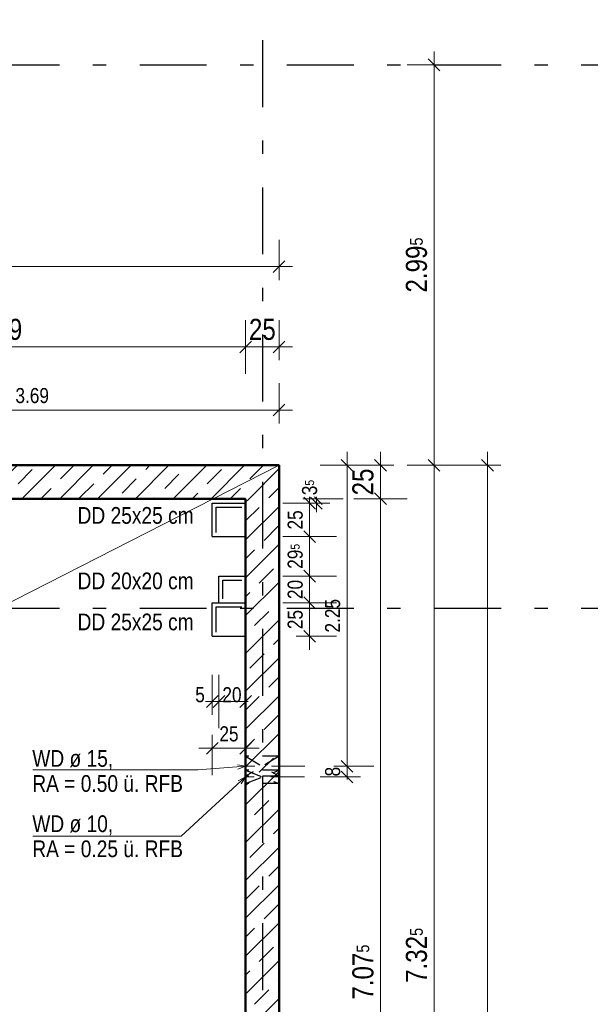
# Model space of a CAD drawing. Header units: millimetres. Extents: x 0 to 78.9, y -26.7 to 42.
# Tile 34 of 68: x 22 to 26.3, y 25.7 to 33.1. Entities that reach past the tile are written whole.
import ezdxf

# ---------------------------------------------------------------- set-up
doc = ezdxf.new("R2010")
doc.units = ezdxf.units.MM
for name, pattern in [('DASHDOT', [1, 0.5, -0.25, 0, -0.25]), ('DASHDOTX2', [2, 1, -0.5, 0, -0.5]), ('HIDDEN', [0.375, 0.25, -0.125])]:
    doc.linetypes.add(name, pattern=pattern)
for name, color, linetype, lineweight in [('Achsen', 7, 'Continuous', 20), ('Schraffuren', 7, 'Continuous', 20), ('Texte', 7, 'Continuous', 20)]:
    doc.layers.add(name, color=color, linetype=linetype, lineweight=lineweight)
doc.styles.add('Arial Narrow', font='ARIALN.TTF')
doc.dimstyles.new('Arch_Strakon_dimstyle', dxfattribs={"dimtxt": 11.25, "dimasz": 1, "dimexe": 1.25, "dimexo": 0.0625, "dimgap": 1, "dimtad": 0, "dimdec": 5, "dimzin": 12, "dimdsep": 46, "dimtxsty": 'Arial Narrow', "dimblk": 'Arrowhead_Tick', "dimsah": 1, "dimcen": 0, "dimse1": 1, "dimse2": 1, "dimclrd": 6, "dimclrt": 3, "dimazin": 0, "dimtfac": 1, "dimtdec": 4, "dimtmove": 0, "dimatfit": 3, "dimldrblk": 'NONE', "dimfxl": 1, "dimtvp": 1, "dimtolj": 1, "dimtzin": 0, "dimlwd": 13, "dimarcsym": 2})
pattern_1 = [(45, (0, 0), (-0.1414214, 0.1414214), [0.15, -0.1]), (45, (-0.07071, 0.07071), (-0.1414214, 0.1414214), [])]

# ---------------------------------------------------------------- blocks, each defined once
blk = doc.blocks.new('Arrowhead_Tick')
at = {"color": 0, "linetype": 'Continuous', "lineweight": -2}
for p, q in [((0, 20), (0, -10)), ((-1, 0), (0, 0)), ((10, 0), (0, 0))]:
    blk.add_line(p, q, dxfattribs=at)
at = {"color": 2, "linetype": 'Continuous', "lineweight": 35}
blk.add_line((4.42, 4.42), (-4.42, -4.42), dxfattribs=at)
blk = doc.blocks.new('*D97')
at = {"layer": 'Achsen', "color": 6, "linetype": 'Continuous', "lineweight": 13}
blk.add_line((20.0126, 30.65), (23.6822, 30.65), dxfattribs=at)
at = {"layer": 'Defpoints', "color": 0}
for p in [(23.6922, 30.65), (20.0026, 29.5157), (23.6922, 29.5157)]:
    blk.add_point(p, dxfattribs=at)
at = {"layer": 'Achsen', "color": 6, "lineweight": 13, "xscale": 0.01, "yscale": 0.01, "zscale": 0.01}
blk.add_blockref('Arrowhead_Tick', (23.6922, 30.65), dxfattribs=at)
at = {"layer": 'Achsen', "color": 6, "lineweight": 13, "xscale": 0.01, "yscale": 0.01, "zscale": 0.01, "rotation": 180}
blk.add_blockref('Arrowhead_Tick', (20.0026, 30.65), dxfattribs=at)
at = {"layer": 'Achsen', "color": 2, "lineweight": -2, "insert": (21.8474, 30.7804), "char_height": 0.1575, "attachment_point": 5, "style": 'Arial Narrow'}
blk.add_mtext('\\A1;3.69', dxfattribs=at)
blk = doc.blocks.new('_None')
blk = doc.blocks.new('*D98')
at = {"layer": 'Achsen', "color": 6, "linetype": 'Continuous', "lineweight": 13}
blk.add_line((23.7022, 30.65), (23.9322, 30.65), dxfattribs=at)
at = {"layer": 'Defpoints', "color": 0}
for p in [(23.9422, 30.65), (23.9422, 29.7656), (23.6922, 29.5157)]:
    blk.add_point(p, dxfattribs=at)
at = {"layer": 'Achsen', "color": 6, "lineweight": 13, "xscale": 0.01, "yscale": 0.01, "zscale": 0.01}
blk.add_blockref('Arrowhead_Tick', (23.9422, 30.65), dxfattribs=at)
at = {"layer": 'Achsen', "color": 6, "lineweight": 13, "xscale": 0.01, "yscale": 0.01, "zscale": 0.01, "rotation": 180}
blk.add_blockref('Arrowhead_Tick', (23.6922, 30.65), dxfattribs=at)
at = {"layer": 'Achsen', "color": 2, "lineweight": -2, "insert": (23.8172, 30.7804), "char_height": 0.1575, "attachment_point": 5, "style": 'Arial Narrow'}
blk.add_mtext('\\A1;25', dxfattribs=at)
blk = doc.blocks.new('*D222')
at = {"layer": 'Achsen', "color": 6, "linetype": 'Continuous', "lineweight": 13}
blk.add_line((24.7, 22.4484), (24.7, 29.5057), dxfattribs=at)
at = {"layer": 'Defpoints', "color": 0}
for p in [(23.6922, 29.5157), (24.7, 29.5157), (23.6922, 22.4384)]:
    blk.add_point(p, dxfattribs=at)
at = {"layer": 'Achsen', "color": 6, "lineweight": 13, "xscale": 0.01, "yscale": 0.01, "zscale": 0.01}
for p, rotation in [((24.7, 29.5157), 90), ((24.7, 22.4384), 270)]:
    blk.add_blockref('Arrowhead_Tick', p, dxfattribs=dict(at, rotation=rotation))
at = {"layer": 'Achsen', "color": 2, "lineweight": 35, "insert": (24.5696, 25.9771), "char_height": 0.1575, "attachment_point": 5, "rotation": 90, "style": 'Arial Narrow'}
blk.add_mtext('\\A1;7.07{\\A1;\\H.6x;\\S5;}', dxfattribs=at)
blk = doc.blocks.new('*D223')
at = {"layer": 'Achsen', "color": 6, "linetype": 'Continuous', "lineweight": 13}
blk.add_line((24.7, 29.5257), (24.7, 29.7556), dxfattribs=at)
at = {"layer": 'Defpoints', "color": 0}
for p in [(23.9422, 29.7656), (24.7, 29.7656), (23.6922, 29.5157)]:
    blk.add_point(p, dxfattribs=at)
at = {"layer": 'Achsen', "color": 6, "lineweight": 13, "xscale": 0.01, "yscale": 0.01, "zscale": 0.01}
for p, rotation in [((24.7, 29.7656), 90), ((24.7, 29.5157), 270)]:
    blk.add_blockref('Arrowhead_Tick', p, dxfattribs=dict(at, rotation=rotation))
at = {"layer": 'Achsen', "color": 2, "lineweight": 35, "insert": (24.5696, 29.6407), "char_height": 0.1575, "attachment_point": 5, "rotation": 90, "style": 'Arial Narrow'}
blk.add_mtext('\\A1;25', dxfattribs=at)
blk = doc.blocks.new('*D235')
at = {"layer": 'Achsen', "color": 6, "linetype": 'Continuous', "lineweight": 13}
blk.add_line((7.5222, 31.25), (23.9322, 31.25), dxfattribs=at)
at = {"layer": 'Defpoints', "color": 0}
for p in [(23.9422, 31.25), (7.5122, 29.7657), (23.9422, 29.7657)]:
    blk.add_point(p, dxfattribs=at)
at = {"layer": 'Achsen', "color": 6, "lineweight": 13, "xscale": 0.01, "yscale": 0.01, "zscale": 0.01}
blk.add_blockref('Arrowhead_Tick', (23.9422, 31.25), dxfattribs=at)
at = {"layer": 'Achsen', "color": 6, "lineweight": 13, "xscale": 0.01, "yscale": 0.01, "zscale": 0.01, "rotation": 180}
blk.add_blockref('Arrowhead_Tick', (7.5122, 31.25), dxfattribs=at)
at = {"layer": 'Achsen', "color": 2, "lineweight": 35, "insert": (15.7272, 31.3804), "char_height": 0.1575, "attachment_point": 5, "style": 'Arial Narrow'}
blk.add_mtext('\\A1;16.43', dxfattribs=at)
blk = doc.blocks.new('*D236')
at = {"layer": 'Achsen', "color": 6, "linetype": 'Continuous', "lineweight": 13}
blk.add_line((25.1, 22.4484), (25.1, 29.7557), dxfattribs=at)
at = {"layer": 'Defpoints', "color": 0}
for p in [(23.9422, 29.7657), (25.1, 29.7657), (23.6922, 22.4384)]:
    blk.add_point(p, dxfattribs=at)
at = {"layer": 'Achsen', "color": 6, "lineweight": 13, "xscale": 0.01, "yscale": 0.01, "zscale": 0.01}
for p, rotation in [((25.1, 29.7657), 90), ((25.1, 22.4384), 270)]:
    blk.add_blockref('Arrowhead_Tick', p, dxfattribs=dict(at, rotation=rotation))
at = {"layer": 'Achsen', "color": 2, "lineweight": 35, "insert": (24.9696, 26.1021), "char_height": 0.1575, "attachment_point": 5, "rotation": 90, "style": 'Arial Narrow'}
blk.add_mtext('\\A1;7.32{\\A1;\\H.6x;\\S5;}', dxfattribs=at)
blk = doc.blocks.new('*D237')
at = {"layer": 'Achsen', "color": 6, "linetype": 'Continuous', "lineweight": 13}
blk.add_line((25.1, 29.7757), (25.1, 32.7484), dxfattribs=at)
at = {"layer": 'Defpoints', "color": 0}
for p in [(3.1006, 32.7584), (25.1, 32.7584), (23.9422, 29.7657)]:
    blk.add_point(p, dxfattribs=at)
at = {"layer": 'Achsen', "color": 6, "lineweight": 13, "xscale": 0.01, "yscale": 0.01, "zscale": 0.01}
for p, rotation in [((25.1, 32.7584), 90.00000000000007), ((25.1, 29.7657), 270.0000000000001)]:
    blk.add_blockref('Arrowhead_Tick', p, dxfattribs=dict(at, rotation=rotation))
at = {"layer": 'Achsen', "color": 2, "lineweight": 35, "insert": (24.9696, 31.2621), "char_height": 0.1575, "attachment_point": 5, "rotation": 90, "style": 'Arial Narrow'}
blk.add_mtext('\\A1;2.99{\\A1;\\H.6x;\\S5;}', dxfattribs=at)
blk = doc.blocks.new('*D456')
at = {"color": 6, "linetype": 'Continuous', "lineweight": 13}
blk.add_line((25.5, 20.2484), (25.5, 29.7557), dxfattribs=at)
at = {"layer": 'Defpoints', "color": 0}
for p in [(23.9422, 29.7657), (25.5, 29.7657), (23.9426, 20.2384)]:
    blk.add_point(p, dxfattribs=at)
at = {"color": 6, "lineweight": 13, "xscale": 0.01, "yscale": 0.01, "zscale": 0.01}
for p, rotation in [((25.5, 29.7657), 90), ((25.5, 20.2384), 270)]:
    blk.add_blockref('Arrowhead_Tick', p, dxfattribs=dict(at, rotation=rotation))
at = {"color": 2, "lineweight": 35, "insert": (25.3696, 25.0021), "char_height": 0.1575, "attachment_point": 5, "rotation": 90, "style": 'Arial Narrow'}
blk.add_mtext('\\A1;9.52{\\A1;\\H.6x;\\S5;}', dxfattribs=at)
blk = doc.blocks.new('*D467')
at = {"layer": 'Achsen', "color": 6, "linetype": 'Continuous', "lineweight": 13}
blk.add_line((24.1706, 28.4972), (24.1706, 28.7272), dxfattribs=at)
at = {"layer": 'Defpoints', "color": 0}
for p in [(23.4431, 28.7372), (24.1706, 28.7372), (23.4431, 28.4872)]:
    blk.add_point(p, dxfattribs=at)
at = {"layer": 'Achsen', "color": 6, "lineweight": 13, "xscale": 0.01, "yscale": 0.01, "zscale": 0.01}
for p, rotation in [((24.1706, 28.7372), 90), ((24.1706, 28.4872), 270)]:
    blk.add_blockref('Arrowhead_Tick', p, dxfattribs=dict(at, rotation=rotation))
at = {"layer": 'Achsen', "color": 3, "lineweight": 35, "insert": (24.0631, 28.6122), "char_height": 0.1125, "attachment_point": 5, "rotation": 90, "style": 'Arial Narrow'}
blk.add_mtext('\\A1;25', dxfattribs=at)
blk = doc.blocks.new('*D468')
at = {"layer": 'Achsen', "color": 6, "linetype": 'Continuous', "lineweight": 13}
blk.add_line((24.1706, 28.7472), (24.1706, 28.9272), dxfattribs=at)
at = {"layer": 'Defpoints', "color": 0}
for p in [(23.4931, 28.9372), (24.1706, 28.9372), (23.4431, 28.7372)]:
    blk.add_point(p, dxfattribs=at)
at = {"layer": 'Achsen', "color": 6, "lineweight": 13, "xscale": 0.01, "yscale": 0.01, "zscale": 0.01}
for p, rotation in [((24.1706, 28.9372), 90), ((24.1706, 28.7372), 270)]:
    blk.add_blockref('Arrowhead_Tick', p, dxfattribs=dict(at, rotation=rotation))
at = {"layer": 'Achsen', "color": 3, "lineweight": 35, "insert": (24.0631, 28.8372), "char_height": 0.1125, "attachment_point": 5, "rotation": 90, "style": 'Arial Narrow'}
blk.add_mtext('\\A1;20', dxfattribs=at)
blk = doc.blocks.new('*D469')
at = {"layer": 'Achsen', "color": 6, "linetype": 'Continuous', "lineweight": 13}
blk.add_line((24.1706, 28.9472), (24.1706, 29.2221), dxfattribs=at)
at = {"layer": 'Defpoints', "color": 0}
for p in [(23.4428, 29.2321), (24.1706, 29.2321), (23.4931, 28.9372)]:
    blk.add_point(p, dxfattribs=at)
at = {"layer": 'Achsen', "color": 6, "lineweight": 13, "xscale": 0.01, "yscale": 0.01, "zscale": 0.01}
for p, rotation in [((24.1706, 29.2321), 90), ((24.1706, 28.9372), 270)]:
    blk.add_blockref('Arrowhead_Tick', p, dxfattribs=dict(at, rotation=rotation))
at = {"layer": 'Achsen', "color": 3, "lineweight": 35, "insert": (24.0631, 29.0847), "char_height": 0.1125, "attachment_point": 5, "rotation": 90, "style": 'Arial Narrow'}
blk.add_mtext('\\A1;29{\\A1;\\H.6x;\\S5;}', dxfattribs=at)
blk = doc.blocks.new('*D470')
at = {"layer": 'Achsen', "color": 6, "linetype": 'Continuous', "lineweight": 13}
blk.add_line((24.1706, 29.2421), (24.1706, 29.4721), dxfattribs=at)
at = {"layer": 'Defpoints', "color": 0}
for p in [(23.4428, 29.4821), (24.1706, 29.4821), (23.4428, 29.2321)]:
    blk.add_point(p, dxfattribs=at)
at = {"layer": 'Achsen', "color": 6, "lineweight": 13, "xscale": 0.01, "yscale": 0.01, "zscale": 0.01}
for p, rotation in [((24.1706, 29.4821), 90), ((24.1706, 29.2321), 270)]:
    blk.add_blockref('Arrowhead_Tick', p, dxfattribs=dict(at, rotation=rotation))
at = {"layer": 'Achsen', "color": 3, "lineweight": 35, "insert": (24.0631, 29.3571), "char_height": 0.1125, "attachment_point": 5, "rotation": 90, "style": 'Arial Narrow'}
blk.add_mtext('\\A1;25', dxfattribs=at)
blk = doc.blocks.new('*D471')
at = {"layer": 'Achsen', "color": 6, "linetype": 'Continuous', "lineweight": 13}
for p, q in [((24.2206, 29.5257), (24.2206, 29.5357)), ((24.2206, 29.4821), (24.2206, 29.5157)), ((24.2206, 29.4721), (24.2206, 29.4621))]:
    blk.add_line(p, q, dxfattribs=at)
at = {"layer": 'Defpoints', "color": 0}
for p in [(23.6922, 29.5157), (23.4428, 29.4821)]:
    blk.add_point(p, dxfattribs=at)
at = {"layer": 'Achsen', "color": 6, "lineweight": 13, "xscale": 0.01, "yscale": 0.01, "zscale": 0.01}
for p, rotation in [((24.2206, 29.4821), 90), ((24.2206, 29.5157), 270)]:
    blk.add_blockref('Arrowhead_Tick', p, dxfattribs=dict(at, rotation=rotation))
at = {"layer": 'Achsen', "color": 3, "lineweight": 35, "insert": (24.1706, 29.5989), "char_height": 0.1125, "attachment_point": 5, "rotation": 90, "style": 'Arial Narrow', "bg_fill": 3, "box_fill_scale": 1.1, "bg_fill_color": 256, "bg_fill_true_color": 13158600, "bg_fill_transparency": 0}
blk.add_mtext('\\A1;3{\\A1;\\H.6x;\\S5;}', dxfattribs=at)
at = {"layer": 'Defpoints', "color": 0}
blk.add_point((24.2206, 29.5157), dxfattribs=at)
blk = doc.blocks.new('*D504')
at = {"layer": 'Defpoints', "color": 0}
for p in [(23.4931, 28.7372), (23.4431, 28.4872), (23.4931, 28)]:
    blk.add_point(p, dxfattribs=at)
at = {"layer": 'Texte', "color": 6, "linetype": 'Continuous', "lineweight": 13}
for p, q in [((23.4331, 28), (23.4231, 28)), ((23.4431, 28), (23.4931, 28)), ((23.5031, 28), (23.5131, 28))]:
    blk.add_line(p, q, dxfattribs=at)
at = {"layer": 'Texte', "color": 6, "lineweight": 13, "xscale": 0.01, "yscale": 0.01, "zscale": 0.01}
blk.add_blockref('Arrowhead_Tick', (23.4431, 28), dxfattribs=at)
at = {"layer": 'Texte', "color": 6, "lineweight": 13, "xscale": 0.01, "yscale": 0.01, "zscale": 0.01, "rotation": 180}
blk.add_blockref('Arrowhead_Tick', (23.4931, 28), dxfattribs=at)
at = {"layer": 'Texte', "color": 3, "lineweight": 35, "insert": (23.3514, 28.05), "char_height": 0.1125, "attachment_point": 5, "style": 'Arial Narrow'}
blk.add_mtext('\\A1;5', dxfattribs=at)
blk = doc.blocks.new('*D505')
at = {"layer": 'Defpoints', "color": 0}
for p in [(23.4931, 28.7372), (23.6922, 28.4872), (23.6922, 28)]:
    blk.add_point(p, dxfattribs=at)
at = {"layer": 'Texte', "color": 6, "linetype": 'Continuous', "lineweight": 13}
for p, q in [((23.4831, 28), (23.4731, 28)), ((23.4931, 28), (23.6922, 28)), ((23.7022, 28), (23.7122, 28))]:
    blk.add_line(p, q, dxfattribs=at)
at = {"layer": 'Texte', "color": 6, "lineweight": 13, "xscale": 0.01, "yscale": 0.01, "zscale": 0.01}
blk.add_blockref('Arrowhead_Tick', (23.4931, 28), dxfattribs=at)
at = {"layer": 'Texte', "color": 6, "lineweight": 13, "xscale": 0.01, "yscale": 0.01, "zscale": 0.01, "rotation": 180}
blk.add_blockref('Arrowhead_Tick', (23.6922, 28), dxfattribs=at)
at = {"layer": 'Texte', "color": 3, "lineweight": 35, "insert": (23.59, 28.05), "char_height": 0.1125, "attachment_point": 5, "style": 'Arial Narrow'}
blk.add_mtext('\\A1;20', dxfattribs=at)
blk = doc.blocks.new('*D506')
at = {"layer": 'Defpoints', "color": 0}
for p in [(23.4431, 28.4872), (23.6922, 28.4872), (23.6922, 27.65)]:
    blk.add_point(p, dxfattribs=at)
at = {"layer": 'Texte', "color": 6, "linetype": 'Continuous', "lineweight": 13}
blk.add_line((23.4531, 27.65), (23.6822, 27.65), dxfattribs=at)
at = {"layer": 'Texte', "color": 6, "lineweight": 13, "xscale": 0.01, "yscale": 0.01, "zscale": 0.01}
blk.add_blockref('Arrowhead_Tick', (23.6922, 27.65), dxfattribs=at)
at = {"layer": 'Texte', "color": 6, "lineweight": 13, "xscale": 0.01, "yscale": 0.01, "zscale": 0.01, "rotation": 180}
blk.add_blockref('Arrowhead_Tick', (23.4431, 27.65), dxfattribs=at)
at = {"layer": 'Texte', "color": 3, "lineweight": 35, "insert": (23.5677, 27.7574), "char_height": 0.1125, "attachment_point": 5, "style": 'Arial Narrow'}
blk.add_mtext('\\A1;25', dxfattribs=at)
blk = doc.blocks.new('*D541')
at = {"layer": 'Defpoints', "color": 0}
for p in [(23.9422, 29.7657), (24.4504, 29.7657), (24.1353, 27.5157)]:
    blk.add_point(p, dxfattribs=at)
at = {"layer": 'Texte', "color": 6, "linetype": 'Continuous', "lineweight": 13}
blk.add_line((24.4504, 27.5257), (24.4504, 29.7557), dxfattribs=at)
at = {"layer": 'Texte', "color": 6, "lineweight": 13, "xscale": 0.01, "yscale": 0.01, "zscale": 0.01}
for p, rotation in [((24.4504, 29.7657), 90), ((24.4504, 27.5157), 270)]:
    blk.add_blockref('Arrowhead_Tick', p, dxfattribs=dict(at, rotation=rotation))
at = {"layer": 'Texte', "color": 3, "lineweight": 35, "insert": (24.343, 28.6407), "char_height": 0.1125, "attachment_point": 5, "rotation": 90, "style": 'Arial Narrow'}
blk.add_mtext('\\A1;2.25', dxfattribs=at)
blk = doc.blocks.new('*D542')
at = {"layer": 'Defpoints', "color": 0}
for p in [(24.1353, 27.5157), (24.4504, 27.5157), (24.131, 27.4357)]:
    blk.add_point(p, dxfattribs=at)
at = {"layer": 'Texte', "color": 6, "linetype": 'Continuous', "lineweight": 13}
for p, q in [((24.4504, 27.5257), (24.4504, 27.5357)), ((24.4504, 27.4357), (24.4504, 27.5157)), ((24.4504, 27.4257), (24.4504, 27.4157))]:
    blk.add_line(p, q, dxfattribs=at)
at = {"layer": 'Texte', "color": 6, "lineweight": 13, "xscale": 0.01, "yscale": 0.01, "zscale": 0.01}
for p, rotation in [((24.4504, 27.4357), 90), ((24.4504, 27.5157), 270)]:
    blk.add_blockref('Arrowhead_Tick', p, dxfattribs=dict(at, rotation=rotation))
at = {"layer": 'Texte', "color": 3, "lineweight": 35, "insert": (24.343, 27.4757), "char_height": 0.1125, "attachment_point": 5, "rotation": 90, "style": 'Arial Narrow'}
blk.add_mtext('\\A1;8', dxfattribs=at)
blk = doc.blocks.new('*D546')
at = {"layer": 'Defpoints', "color": 0}
for p in [(23.9422, 30.1784), (20.2522, 29.7657), (23.9422, 29.7657)]:
    blk.add_point(p, dxfattribs=at)
at = {"layer": 'Texte', "color": 6, "linetype": 'Continuous', "lineweight": 13}
blk.add_line((20.2622, 30.1784), (23.9322, 30.1784), dxfattribs=at)
at = {"layer": 'Texte', "color": 6, "lineweight": 13, "xscale": 0.01, "yscale": 0.01, "zscale": 0.01}
blk.add_blockref('Arrowhead_Tick', (23.9422, 30.1784), dxfattribs=at)
at = {"layer": 'Texte', "color": 6, "lineweight": 13, "xscale": 0.01, "yscale": 0.01, "zscale": 0.01, "rotation": 180}
blk.add_blockref('Arrowhead_Tick', (20.2522, 30.1784), dxfattribs=at)
at = {"layer": 'Texte', "color": 3, "lineweight": 35, "insert": (22.0972, 30.2858), "char_height": 0.1125, "attachment_point": 5, "style": 'Arial Narrow'}
blk.add_mtext('\\A1;3.69', dxfattribs=at)

msp = doc.modelspace()

# ---------------------------------------------------------------- hatches: boundary and pattern name
at = {"layer": 'Schraffuren', "lineweight": 35}
h = msp.add_hatch(dxfattribs=at)
h.set_pattern_fill('bB', color=2, scale=0.01, angle=45, style=0, pattern_type=2)
h.set_pattern_definition(pattern_1)
h.paths.add_polyline_path([(23.9422457, 29.51574), (9.327245, 29.51574), (9.327245, 29.76574), (23.9422457, 29.76574)])
h = msp.add_hatch(dxfattribs=at)
h.set_pattern_fill('bB', color=2, scale=0.01, angle=45, style=0, pattern_type=2)
h.set_pattern_definition(pattern_1)
h.paths.add_polyline_path([(23.9422457, 29.51574), (23.9422457, 22.4383993), (23.6922457, 22.4383993), (23.6922457, 29.51574)])

# ---------------------------------------------------------------- linework, layer by layer
at = {"color": 5, "linetype": 'Continuous', "lineweight": 18}
msp.add_line((5.2472449, 20.2383993), (23.9422457, 29.76574), dxfattribs=at)
at = {"color": 6, "linetype": 'HIDDEN', "lineweight": 13, "ltscale": 0.5}
for p, q in [((23.692245, 29.232143), (23.6928074, 29.232143)), ((23.692245, 28.937188), (23.6930713, 28.937188)), ((23.6930713, 28.7371873), (23.6930713, 28.937188)), ((23.692245, 28.737188), (23.6930722, 28.737188)), ((23.6930713, 28.4871873), (23.6930713, 28.7371873)), ((23.692245, 28.4871873), (23.6930722, 28.4871873))]:
    msp.add_line(p, q, dxfattribs=at)
at = {"layer": 'Achsen', "color": 3, "linetype": 'DASHDOTX2', "lineweight": 25, "ltscale": 0.5}
for p, q in [((23.8176415, 39.542572), (23.8176415, 12.5145336)), ((3.1006415, 32.7583995), (48.7755368, 32.7583995)), ((3.1006415, 28.6983995), (48.7755368, 28.6983995))]:
    msp.add_line(p, q, dxfattribs=at)
at = {"layer": 'Achsen', "color": 3, "linetype": 'Continuous', "lineweight": 25}
for p, q in [((23.4428074, 29.232143), (23.692245, 29.232143)), ((23.4930713, 28.937188), (23.692245, 28.937188)), ((23.4930713, 28.737188), (23.4930713, 28.937188)), ((23.5230713, 28.907188), (23.6630713, 28.907188)), ((23.5230713, 28.767188), (23.5230713, 28.907188)), ((23.4430722, 28.737188), (23.692245, 28.737188)), ((23.4430722, 28.4871873), (23.4430722, 28.7371873)), ((23.4730722, 28.7071873), (23.6630722, 28.7071873)), ((23.4730722, 28.5171873), (23.4730722, 28.7071873)), ((23.4430722, 28.4871873), (23.692245, 28.4871873))]:
    msp.add_line(p, q, dxfattribs=at)
at = {"layer": 'Achsen', "color": 9, "linetype": 'Continuous', "lineweight": 0}
for centre in [(23.9422457, 29.51574), (23.6922457, 28.4871873)]:
    msp.add_circle(centre, 0.00111, dxfattribs=at)
at = {"layer": 'Texte', "color": 5, "linetype": 'Continuous', "lineweight": 18}
for p, q in [((23.6311935, 27.5271896), (23.6922457, 27.51574)), ((22.1007594, 27.488339), (23.3343593, 27.488339)), ((23.3343593, 27.488339), (23.6922457, 27.51574)), ((23.6922457, 27.51574), (23.6336481, 27.4951295)), ((23.2103896, 26.9944926), (23.6922457, 27.43574)), ((23.6371382, 27.4070759), (23.6922457, 27.43574)), ((23.6922457, 27.43574), (23.6588532, 27.3833624)), ((22.1027917, 26.9944926), (23.2103896, 26.9944926))]:
    msp.add_line(p, q, dxfattribs=at)
at = {"layer": 'Texte', "color": 3, "linetype": 'HIDDEN', "lineweight": 25, "ltscale": 0.5}
for p, q in [((23.9422457, 27.59074), (23.6922457, 27.59074)), ((23.9422457, 27.59074), (23.6922457, 27.44074)), ((23.6922457, 27.59074), (23.9422457, 27.44074)), ((23.9422457, 27.48574), (23.6922457, 27.48574)), ((23.6922457, 27.38574), (23.9422457, 27.48574)), ((23.6922457, 27.48574), (23.9422457, 27.38574)), ((23.9422457, 27.44074), (23.6922457, 27.44074)), ((23.9422457, 27.38574), (23.6922457, 27.38574))]:
    msp.add_line(p, q, dxfattribs=at)
at = {"layer": 'Texte', "color": 6, "linetype": 'DASHDOT', "lineweight": 13, "ltscale": 0.5}
for p, q in [((24.1352665, 27.51574), (23.6922457, 27.51574)), ((24.1310331, 27.43574), (23.6922457, 27.43574))]:
    msp.add_line(p, q, dxfattribs=at)

# ---------------------------------------------------------------- texts
at = {"layer": 'Texte', "color": 3, "lineweight": 25, "style": 'Arial Narrow'}
for s, p in [('DD 20x20 cm', (22.4363029, 28.8390503)), ('DD 25x25 cm', (22.4363029, 28.5319579))]:
    msp.add_text(s, height=0.125, dxfattribs=at).set_placement(p)
at = {"layer": 'Texte', "color": 3, "lineweight": 25, "char_height": 0.125, "attachment_point": 7, "line_spacing_factor": 0.9, "style": 'Arial Narrow'}
for s, insert in [('WD ø 15,{\\P}RA = 0.50 ü. RFB', (22.0978743, 27.3227493)), ('WD ø 10,{\\P}RA = 0.25 ü. RFB', (22.0978743, 26.8346354))]:
    msp.add_mtext(s, dxfattribs=dict(at, insert=insert))

# ---------------------------------------------------------------- dimensions: what is measured, and where the dimension line sits
at = {"lineweight": 35}
dim = msp.add_linear_dim(base=(25.5, 29.76574), p1=(23.9426185, 20.2383993), p2=(23.942245, 29.76574), angle=90, text='9.52{\\A1;\\H.6x;\\S5;}', dimstyle='Arch_Strakon_dimstyle', override={"dimscale": 0.01, "dimtxt": 15.75, "dimasz": 1, "dimgap": 5, "dimtad": 1, "dimjust": 0, "dimtih": 0, "dimtoh": 0, "dimdec": 5, "dimdsep": 46, "dimtxsty": 'Arial Narrow', "dimclrd": 6, "dimclrt": 2, "dimtix": 1, "dimtofl": 255, "dimtmove": 0, "dimatfit": 2, "dimfxl": 0, "dimfxlon": 0, "dimtvp": 31.746032, "dimlwd": 13}, dxfattribs=at)
dim.commit()
dim.dimension.update_dxf_attribs({"geometry": '*D456', "text_midpoint": (25.5, 25.0020696), "dimtype": 160})
at = {"layer": 'Achsen', "lineweight": 35}
for base, p1, p2, text, override, picture, middle in [((25.1, 32.7583995), (23.942245, 29.76574), (3.1006415, 32.7583995), '2.99{\\A1;\\H.6x;\\S5;}', {"dimscale": 0.01, "dimtxt": 15.75, "dimasz": 1, "dimgap": 5, "dimtad": 1, "dimjust": 0, "dimtih": 0, "dimtoh": 0, "dimdec": 5, "dimdsep": 46, "dimtxsty": 'Arial Narrow', "dimclrd": 6, "dimclrt": 2, "dimtix": 1, "dimtofl": 255, "dimtmove": 0, "dimatfit": 2, "dimfxl": 0, "dimfxlon": 0, "dimtvp": 31.746032, "dimlwd": 13}, '*D237', (25.1, 31.2620697)), ((24.7, 29.7656397), (23.692245, 29.51574), (23.9422457, 29.7656397), '25', {"dimscale": 0.01, "dimtxt": 15.75, "dimasz": 1, "dimgap": 5, "dimtad": 1, "dimjust": 0, "dimtih": 0, "dimtoh": 0, "dimdec": 5, "dimdsep": 46, "dimtxsty": 'Arial Narrow', "dimclrd": 6, "dimclrt": 2, "dimtix": 1, "dimtofl": 255, "dimtmove": 0, "dimatfit": 2, "dimfxl": 0, "dimfxlon": 0, "dimtvp": 31.746032, "dimlwd": 13}, '*D223', (24.7, 29.6406898)), ((25.1, 29.76574), (23.6922457, 22.4383993), (23.942245, 29.76574), '7.32{\\A1;\\H.6x;\\S5;}', {"dimscale": 0.01, "dimtxt": 15.75, "dimasz": 1, "dimgap": 5, "dimtad": 1, "dimjust": 0, "dimtih": 0, "dimtoh": 0, "dimdec": 5, "dimdsep": 46, "dimtxsty": 'Arial Narrow', "dimclrd": 6, "dimclrt": 2, "dimtix": 1, "dimtofl": 255, "dimtmove": 0, "dimatfit": 2, "dimfxl": 0, "dimfxlon": 0, "dimtvp": 31.746032, "dimlwd": 13}, '*D236', (25.1, 26.1020696)), ((24.7, 29.51574), (23.6922457, 22.4383993), (23.692245, 29.51574), '7.07{\\A1;\\H.6x;\\S5;}', {"dimscale": 0.01, "dimtxt": 15.75, "dimasz": 1, "dimgap": 5, "dimtad": 1, "dimjust": 0, "dimtih": 0, "dimtoh": 0, "dimdec": 5, "dimdsep": 46, "dimtxsty": 'Arial Narrow', "dimclrd": 6, "dimclrt": 2, "dimtix": 1, "dimtofl": 255, "dimtmove": 0, "dimatfit": 2, "dimfxl": 0, "dimfxlon": 0, "dimtvp": 31.746032, "dimlwd": 13}, '*D222', (24.7, 25.9770696)), ((24.1705701, 29.482143), (23.4428074, 29.232143), (23.4428074, 29.482143), '25', {"dimscale": 0.01, "dimtxt": 11.25, "dimasz": 1, "dimgap": 5, "dimtad": 1, "dimjust": 0, "dimtih": 0, "dimtoh": 0, "dimdec": 5, "dimdsep": 46, "dimtxsty": 'Arial Narrow', "dimclrd": 6, "dimclrt": 3, "dimtix": 1, "dimtofl": 255, "dimtmove": 0, "dimatfit": 2, "dimfxl": 0, "dimfxlon": 0, "dimtvp": 44.444444, "dimlwd": 13}, '*D470', (24.1705701, 29.357143)), ((24.1705701, 29.232143), (23.4930713, 28.937188), (23.4428074, 29.232143), '29{\\A1;\\H.6x;\\S5;}', {"dimscale": 0.01, "dimtxt": 11.25, "dimasz": 1, "dimgap": 5, "dimtad": 1, "dimjust": 0, "dimtih": 0, "dimtoh": 0, "dimdec": 5, "dimdsep": 46, "dimtxsty": 'Arial Narrow', "dimclrd": 6, "dimclrt": 3, "dimtix": 1, "dimtofl": 255, "dimtmove": 0, "dimatfit": 2, "dimfxl": 0, "dimfxlon": 0, "dimtvp": 44.444444, "dimlwd": 13}, '*D469', (24.1705701, 29.0846655)), ((24.1705701, 28.937188), (23.4430722, 28.7371873), (23.4930713, 28.937188), '20', {"dimscale": 0.01, "dimtxt": 11.25, "dimasz": 1, "dimgap": 5, "dimtad": 1, "dimjust": 0, "dimtih": 0, "dimtoh": 0, "dimdec": 5, "dimdsep": 46, "dimtxsty": 'Arial Narrow', "dimclrd": 6, "dimclrt": 3, "dimtix": 1, "dimtofl": 255, "dimtmove": 0, "dimatfit": 2, "dimfxl": 0, "dimfxlon": 0, "dimtvp": 44.444444, "dimlwd": 13}, '*D468', (24.1705701, 28.8371877)), ((24.1705701, 28.7371873), (23.4430722, 28.4871873), (23.4430722, 28.7371873), '25', {"dimscale": 0.01, "dimtxt": 11.25, "dimasz": 1, "dimgap": 5, "dimtad": 1, "dimjust": 0, "dimtih": 0, "dimtoh": 0, "dimdec": 5, "dimdsep": 46, "dimtxsty": 'Arial Narrow', "dimclrd": 6, "dimclrt": 3, "dimtix": 1, "dimtofl": 255, "dimtmove": 0, "dimatfit": 2, "dimfxl": 0, "dimfxlon": 0, "dimtvp": 44.444444, "dimlwd": 13}, '*D467', (24.1705701, 28.6121873))]:
    dim = msp.add_linear_dim(base=base, p1=p1, p2=p2, angle=90, text=text, dimstyle='Arch_Strakon_dimstyle', override=override, dxfattribs=at)
    dim.commit()
    dim.dimension.update_dxf_attribs({"geometry": picture, "text_midpoint": middle, "dimtype": 160})
dim = msp.add_linear_dim(base=(23.942245, 31.25), p1=(7.512245, 29.76574), p2=(23.942245, 29.76574), text='16.43', dimstyle='Arch_Strakon_dimstyle', override={"dimscale": 0.01, "dimtxt": 15.75, "dimasz": 1, "dimgap": 5, "dimtad": 1, "dimjust": 0, "dimtih": 0, "dimtoh": 0, "dimdec": 5, "dimdsep": 46, "dimtxsty": 'Arial Narrow', "dimclrd": 6, "dimclrt": 2, "dimtix": 1, "dimtofl": 255, "dimtmove": 0, "dimatfit": 2, "dimfxl": 0, "dimfxlon": 0, "dimtvp": 31.746032, "dimlwd": 13}, dxfattribs=at)
dim.commit()
dim.dimension.update_dxf_attribs({"geometry": '*D235', "text_midpoint": (15.727245, 31.25), "dimtype": 160})
at = {"layer": 'Achsen', "lineweight": -2}
for base, p1, p2, text, picture, middle in [((23.692245, 30.65), (20.002557, 29.51574), (23.692245, 29.51574), '3.69', '*D97', (21.847401, 30.65)), ((23.9422457, 30.65), (23.692245, 29.51574), (23.9422457, 29.7656397), '25', '*D98', (23.8172453, 30.65))]:
    dim = msp.add_linear_dim(base=base, p1=p1, p2=p2, text=text, dimstyle='Arch_Strakon_dimstyle', override={"dimscale": 0.01, "dimtxt": 15.75, "dimasz": 1, "dimgap": 5, "dimtad": 1, "dimjust": 0, "dimtih": 0, "dimtoh": 0, "dimdec": 5, "dimdsep": 46, "dimtxsty": 'Arial Narrow', "dimclrd": 6, "dimclrt": 2, "dimtix": 1, "dimtofl": 255, "dimtmove": 0, "dimatfit": 2, "dimfxl": 0, "dimfxlon": 0, "dimtvp": 31.746032, "dimlwd": 13}, dxfattribs=at)
    dim.commit()
    dim.dimension.update_dxf_attribs({"geometry": picture, "text_midpoint": middle, "dimtype": 160})
at = {"layer": 'Texte', "lineweight": 35}
for base, p1, p2, text, override, picture, middle in [((23.4930713, 28), (23.4430722, 28.4871873), (23.4930713, 28.737188), '5', {"dimscale": 0.01, "dimtxt": 11.25, "dimasz": 1, "dimgap": 5, "dimtad": 0, "dimjust": 0, "dimtih": 0, "dimtoh": 0, "dimdec": 5, "dimdsep": 46, "dimtxsty": 'Arial Narrow', "dimclrd": 6, "dimclrt": 3, "dimtix": 0, "dimtofl": 255, "dimtmove": 2, "dimatfit": 2, "dimfxl": 0, "dimfxlon": 0, "dimtvp": 44.444444, "dimlwd": 13}, '*D504', (23.3513847, 28.05)), ((23.6922457, 28), (23.4930713, 28.737188), (23.6922457, 28.4871873), '20', {"dimscale": 0.01, "dimtxt": 11.25, "dimasz": 1, "dimgap": 5, "dimtad": 0, "dimjust": 0, "dimtih": 0, "dimtoh": 0, "dimdec": 5, "dimdsep": 46, "dimtxsty": 'Arial Narrow', "dimclrd": 6, "dimclrt": 3, "dimtix": 0, "dimtofl": 255, "dimtmove": 2, "dimatfit": 2, "dimfxl": 0, "dimfxlon": 0, "dimtvp": 44.444444, "dimlwd": 13}, '*D505', (23.5900025, 28.05)), ((23.6922457, 27.65), (23.4430722, 28.4871873), (23.6922457, 28.4871873), '25', {"dimscale": 0.01, "dimtxt": 11.25, "dimasz": 1, "dimgap": 5, "dimtad": 1, "dimjust": 0, "dimtih": 0, "dimtoh": 0, "dimdec": 5, "dimdsep": 46, "dimtxsty": 'Arial Narrow', "dimclrd": 6, "dimclrt": 3, "dimtix": 1, "dimtofl": 255, "dimtmove": 0, "dimatfit": 2, "dimfxl": 0, "dimfxlon": 0, "dimtvp": 44.444444, "dimlwd": 13}, '*D506', (23.567659, 27.65))]:
    dim = msp.add_linear_dim(base=base, p1=p1, p2=p2, text=text, dimstyle='Arch_Strakon_dimstyle', override=override, dxfattribs=at)
    dim.commit()
    dim.dimension.update_dxf_attribs({"geometry": picture, "text_midpoint": middle, "dimtype": 160})
dim = msp.add_linear_dim(base=(24.4503876, 27.51574), p1=(24.1310331, 27.43574), p2=(24.1352665, 27.51574), angle=90, text='8', dimstyle='Arch_Strakon_dimstyle', override={"dimscale": 0.01, "dimtxt": 11.25, "dimasz": 1, "dimgap": 5, "dimtad": 1, "dimjust": 0, "dimtih": 0, "dimtoh": 0, "dimdec": 5, "dimdsep": 46, "dimtxsty": 'Arial Narrow', "dimclrd": 6, "dimclrt": 3, "dimtix": 1, "dimtofl": 255, "dimtmove": 0, "dimatfit": 2, "dimfxl": 0, "dimfxlon": 0, "dimtvp": 44.444444, "dimlwd": 13}, dxfattribs=at)
dim.commit()
dim.dimension.update_dxf_attribs({"geometry": '*D542', "text_midpoint": (24.4503876, 27.47574), "dimtype": 160})

# ---------------------------------------------------------------- next in the draw order: dimensions: what is measured, and where the dimension line sits
at = {"layer": 'Achsen', "lineweight": 35}
dim = msp.add_linear_dim(base=(24.2205701, 29.51574), p1=(23.4428074, 29.482143), p2=(23.692245, 29.51574), angle=90, text='3{\\A1;\\H.6x;\\S5;}', dimstyle='Arch_Strakon_dimstyle', override={"dimscale": 0.01, "dimtxt": 11.25, "dimasz": 1, "dimgap": 5, "dimtad": 0, "dimjust": 0, "dimtih": 0, "dimtoh": 0, "dimdec": 5, "dimdsep": 46, "dimtxsty": 'Arial Narrow', "dimclrd": 6, "dimclrt": 3, "dimtix": 0, "dimtofl": 255, "dimtmove": 2, "dimatfit": 2, "dimfxl": 0, "dimfxlon": 0, "dimtvp": 44.444444, "dimtfill": 1, "dimtfillclr": 7, "dimlwd": 13}, dxfattribs=at)
dim.commit()
dim.dimension.update_dxf_attribs({"geometry": '*D471', "text_midpoint": (24.1705701, 29.5989156), "dimtype": 160})

# ---------------------------------------------------------------- next in the draw order: linework, layer by layer
at = {"color": 6, "linetype": 'HIDDEN', "lineweight": 13, "ltscale": 0.5}
for p, q in [((10.1927016, 29.7656397), (23.9422457, 29.7656397)), ((23.692245, 29.482143), (23.6928074, 29.482143)), ((23.6928074, 29.232143), (23.6928074, 29.482143))]:
    msp.add_line(p, q, dxfattribs=at)
at = {"layer": 'Achsen', "color": 3, "linetype": 'Continuous', "lineweight": 25}
for p, q in [((23.4428074, 29.482143), (23.692245, 29.482143)), ((23.4428074, 29.232143), (23.4428074, 29.482143)), ((23.4728074, 29.452143), (23.6628074, 29.452143)), ((23.4728074, 29.262143), (23.4728074, 29.452143))]:
    msp.add_line(p, q, dxfattribs=at)
at = {"layer": 'Texte', "color": 4, "linetype": 'Continuous', "lineweight": 50}
for p, q in [((9.327245, 29.76574), (23.9422457, 29.76574)), ((23.942245, 29.51574), (23.942245, 29.76574)), ((20.0026159, 29.51574), (23.6922457, 29.51574)), ((23.692245, 22.6883993), (23.692245, 29.51574)), ((23.942245, 22.4383993), (23.942245, 29.51574))]:
    msp.add_line(p, q, dxfattribs=at)

# ---------------------------------------------------------------- next in the draw order: texts
at = {"layer": 'Texte', "color": 3, "lineweight": 25, "style": 'Arial Narrow'}
msp.add_text('DD 25x25 cm', height=0.125, dxfattribs=at).set_placement((22.4363029, 29.328321))

# ---------------------------------------------------------------- next in the draw order: dimensions: what is measured, and where the dimension line sits
at = {"layer": 'Texte', "lineweight": 35}
dim = msp.add_linear_dim(base=(23.942245, 30.1784006), p1=(20.2522457, 29.76574), p2=(23.942245, 29.76574), text='3.69', dimstyle='Arch_Strakon_dimstyle', override={"dimscale": 0.01, "dimtxt": 11.25, "dimasz": 1, "dimgap": 5, "dimtad": 1, "dimjust": 0, "dimtih": 0, "dimtoh": 0, "dimdec": 5, "dimdsep": 46, "dimtxsty": 'Arial Narrow', "dimclrd": 6, "dimclrt": 3, "dimtix": 1, "dimtofl": 255, "dimtmove": 0, "dimatfit": 2, "dimfxl": 0, "dimfxlon": 0, "dimtvp": 44.444444, "dimlwd": 13}, dxfattribs=at)
dim.commit()
dim.dimension.update_dxf_attribs({"geometry": '*D546', "text_midpoint": (22.0972453, 30.1784006), "dimtype": 160})
dim = msp.add_linear_dim(base=(24.4503876, 29.76574), p1=(24.1352665, 27.51574), p2=(23.942245, 29.76574), angle=90, text='2.25', dimstyle='Arch_Strakon_dimstyle', override={"dimscale": 0.01, "dimtxt": 11.25, "dimasz": 1, "dimgap": 5, "dimtad": 1, "dimjust": 0, "dimtih": 0, "dimtoh": 0, "dimdec": 5, "dimdsep": 46, "dimtxsty": 'Arial Narrow', "dimclrd": 6, "dimclrt": 3, "dimtix": 1, "dimtofl": 255, "dimtmove": 0, "dimatfit": 2, "dimfxl": 0, "dimfxlon": 0, "dimtvp": 44.444444, "dimlwd": 13}, dxfattribs=at)
dim.commit()
dim.dimension.update_dxf_attribs({"geometry": '*D541', "text_midpoint": (24.4503876, 28.64074), "dimtype": 160})

doc.saveas('drawing.dxf')
